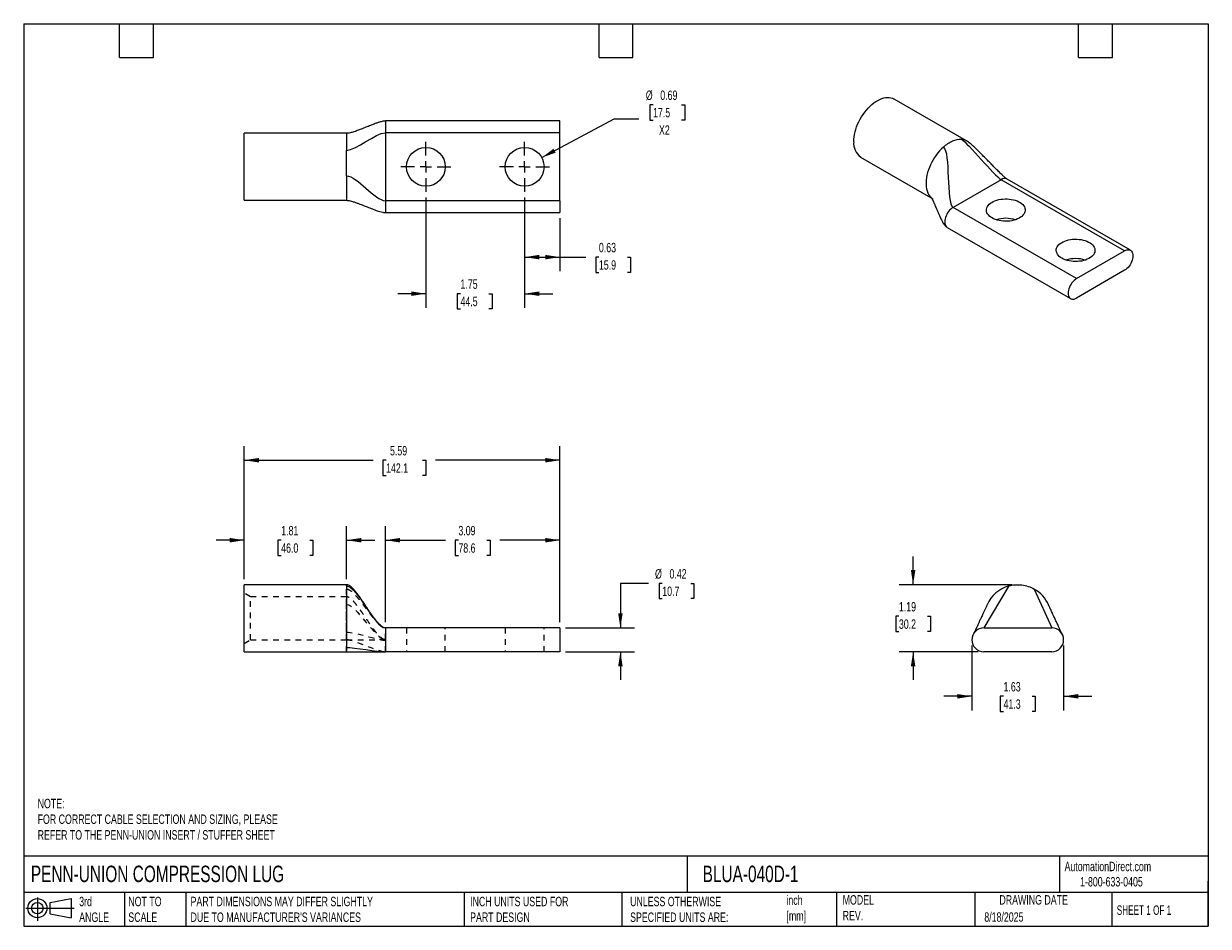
# Model space of a CAD drawing. Header units: inches. Extents: x 0.5 to 21.5, y 0.5 to 16.5.
import ezdxf

# ---------------------------------------------------------------- set-up
doc = ezdxf.new("R2010")
doc.units = ezdxf.units.IN
doc.header["$LTSCALE"] = 2
doc.header["$MEASUREMENT"] = 0
for name, pattern in [('SLD-Center', [0.75, 0.6, -0.05, 0.05, -0.05]), ('SLD-Dashed', [0.075, 0.05, -0.025]), ('SLD-Solid', [0])]:
    doc.linetypes.add(name, pattern=pattern)
for name, color, linetype in [('CENTER', 40, 'SLD-Center'), ('HIDDEN', 102, 'SLD-Dashed'), ('SLD-DEFPOINTS', 7, 'Continuous')]:
    doc.layers.add(name, color=color, linetype=linetype)
doc.layers.add('DIMENSIONS', color=140, linetype='SLD-Solid', lineweight=25)
doc.layers.add('TEXT', color=140, linetype='SLD-Solid', lineweight=25)
doc.styles.add('SLDTEXTSTYLE0', font='TXT', dxfattribs={"width": 0.7})
doc.styles.add('SLDTEXTSTYLE1', font='TXT', dxfattribs={"width": 0.65})
doc.dimstyles.new('SLDDIMSTYLE0', dxfattribs={"dimtxt": 0.169922, "dimasz": 0.26, "dimexe": 0, "dimexo": 0.0625, "dimgap": 0.04248, "dimtad": 0, "dimtih": 1, "dimtoh": 1, "dimrnd": 1e-09, "dimzin": 12, "dimdsep": 46, "dimtxsty": 'SLDTEXTSTYLE0', "dimsah": 1, "dimcen": 0.09, "dimadec": 0, "dimazin": 3, "dimtfac": 1, "dimtofl": 0, "dimtmove": 0, "dimatfit": 3, "dimfxl": 0, "dimfrac": 2, "dimtolj": 1, "dimtzin": 12, "dimarcsym": 0})
doc.dimstyles.new('SLDDIMSTYLE1', dxfattribs={"dimtxt": 0.169922, "dimasz": 0.26, "dimexe": 0, "dimexo": 0.0625, "dimgap": 0.04248, "dimtad": 0, "dimtih": 1, "dimtoh": 1, "dimrnd": 1e-09, "dimzin": 12, "dimdsep": 46, "dimtxsty": 'SLDTEXTSTYLE0', "dimsah": 1, "dimcen": 0.09, "dimadec": 0, "dimazin": 3, "dimtfac": 1, "dimtmove": 0, "dimatfit": 0, "dimfxl": 0, "dimfrac": 2, "dimtolj": 1, "dimtzin": 12, "dimarcsym": 0})
doc.dimstyles.new('SLDDIMSTYLE2', dxfattribs={"dimtxt": 0.169922, "dimasz": 0.26, "dimexe": 0, "dimexo": 0.0625, "dimgap": 0.04248, "dimtad": 0, "dimtih": 1, "dimtoh": 1, "dimrnd": 1e-09, "dimdsep": 46, "dimtxsty": 'SLDTEXTSTYLE0', "dimsah": 1, "dimcen": 0.09, "dimadec": 0, "dimazin": 2, "dimtfac": 1, "dimtmove": 0, "dimatfit": 0, "dimfxl": 0, "dimfrac": 2, "dimtolj": 1, "dimtzin": 12, "dimarcsym": 0})
doc.dimstyles.new('SLDDIMSTYLE3', dxfattribs={"dimtxt": 0.169922, "dimasz": 0.26, "dimexe": 0, "dimexo": 0.0625, "dimgap": 0.04248, "dimtad": 0, "dimtih": 1, "dimtoh": 1, "dimrnd": 1e-09, "dimdsep": 46, "dimtxsty": 'SLDTEXTSTYLE0', "dimsah": 1, "dimcen": 0.09, "dimadec": 0, "dimazin": 2, "dimtfac": 1, "dimtofl": 0, "dimtmove": 0, "dimatfit": 3, "dimfxl": 0, "dimfrac": 2, "dimtolj": 1, "dimtzin": 12, "dimarcsym": 0})
doc.dimstyles.new('SLDDIMSTYLE4', dxfattribs={"dimtxt": 0.169922, "dimasz": 0.26, "dimexe": 0, "dimexo": 0.0625, "dimgap": 0.04248, "dimtad": 0, "dimtih": 1, "dimtoh": 1, "dimrnd": 1e-09, "dimdsep": 46, "dimtxsty": 'SLDTEXTSTYLE0', "dimsah": 1, "dimcen": 0, "dimadec": 0, "dimazin": 2, "dimtfac": 1, "dimtofl": 0, "dimtmove": 0, "dimatfit": 3, "dimfxl": 0, "dimfrac": 2, "dimtolj": 1, "dimtzin": 12, "dimarcsym": 0})

# ---------------------------------------------------------------- blocks, each defined once
blk = doc.blocks.new('Block11')
at = {"color": 7, "linetype": 'SLD-Solid', "lineweight": 18}
for p, q in [((0, 0.227), (0.856, 0.227)), ((0.204, 0.418), (0.204, 0)), ((0.431, 0.328), (0.801, 0.396)), ((0.431, 0.126), (0.431, 0.328)), ((0.801, 0.396), (0.801, 0.058)), ((0.431, 0.126), (0.801, 0.058))]:
    blk.add_line(p, q, dxfattribs=at)
for radius in [0.169, 0.101]:
    blk.add_circle((0.204, 0.227), radius, dxfattribs=at)
blk = doc.blocks.new('Block12')
at = {"layer": 'SLD-DEFPOINTS'}
blk.add_blockref('Block11', (0, 0), dxfattribs=at)
blk = doc.blocks.new('_D')
at = {"layer": 'DIMENSIONS'}
for p, q in [((6.911, 5.889), (6.911, 7.594)), ((10.005, 5.889), (10.005, 7.594)), ((6.911, 7.344), (7.976, 7.344)), ((8.206, 7.344), (8.149, 7.344)), ((8.149, 7.344), (8.149, 7.074)), ((8.711, 7.344), (8.768, 7.344)), ((8.768, 7.344), (8.768, 7.074)), ((10.005, 7.344), (8.941, 7.344)), ((8.149, 7.074), (8.206, 7.074)), ((8.768, 7.074), (8.711, 7.074))]:
    blk.add_line(p, q, dxfattribs=at)
for points in [[(6.911, 7.344), (7.171, 7.304), (7.171, 7.384)], [(10.005, 7.344), (9.745, 7.384), (9.745, 7.304)]]:
    blk.add_solid(points, dxfattribs=at)
at = {"layer": 'DIMENSIONS', "char_height": 0.1667, "attachment_point": 1, "style": 'SLDTEXTSTYLE0'}
for s, insert in [('3.09', (8.206, 7.597)), ('78.6', (8.206, 7.289))]:
    blk.add_mtext(s, dxfattribs=dict(at, insert=insert))
blk = doc.blocks.new('_D_1')
at = {"layer": 'DIMENSIONS'}
for p, q in [((4.411, 6.655), (4.411, 7.594)), ((6.224, 6.655), (6.224, 7.594)), ((4.411, 7.344), (3.911, 7.344)), ((5.065, 7.344), (5.008, 7.344)), ((5.008, 7.344), (5.008, 7.074)), ((5.57, 7.344), (5.627, 7.344)), ((5.627, 7.344), (5.627, 7.074)), ((6.224, 7.344), (6.724, 7.344)), ((5.008, 7.074), (5.065, 7.074)), ((5.627, 7.074), (5.57, 7.074))]:
    blk.add_line(p, q, dxfattribs=at)
for points in [[(4.411, 7.344), (4.151, 7.384), (4.151, 7.304)], [(6.224, 7.344), (6.484, 7.304), (6.484, 7.384)]]:
    blk.add_solid(points, dxfattribs=at)
at = {"layer": 'DIMENSIONS', "char_height": 0.1667, "attachment_point": 1, "style": 'SLDTEXTSTYLE0'}
for s, insert in [('1.81', (5.065, 7.597)), ('46.0', (5.065, 7.289))]:
    blk.add_mtext(s, dxfattribs=dict(at, insert=insert))
blk = doc.blocks.new('_D_2')
at = {"layer": 'DIMENSIONS'}
for p, q in [((11.578, 6.578), (11.078, 6.578)), ((11.078, 6.578), (11.078, 5.789)), ((11.82, 6.578), (11.763, 6.578)), ((11.763, 6.578), (11.763, 6.308)), ((12.325, 6.578), (12.382, 6.578)), ((12.382, 6.578), (12.382, 6.308)), ((11.763, 6.308), (11.82, 6.308)), ((12.382, 6.308), (12.325, 6.308)), ((10.105, 5.789), (11.328, 5.789)), ((10.105, 5.367), (11.328, 5.367)), ((11.078, 5.367), (11.078, 4.867))]:
    blk.add_line(p, q, dxfattribs=at)
for points in [[(11.078, 5.789), (11.118, 6.049), (11.038, 6.049)], [(11.078, 5.367), (11.038, 5.107), (11.118, 5.107)]]:
    blk.add_solid(points, dxfattribs=at)
at = {"layer": 'DIMENSIONS', "char_height": 0.1667, "attachment_point": 1, "style": 'SLDTEXTSTYLE0'}
for s, insert in [('%%c', (11.692, 6.831)), ('0.42', (11.948, 6.831)), ('10.7', (11.82, 6.523))]:
    blk.add_mtext(s, dxfattribs=dict(at, insert=insert))
blk = doc.blocks.new('_D_3')
at = {"layer": 'DIMENSIONS'}
for p, q in [((4.411, 6.655), (4.411, 9.012)), ((10.005, 5.889), (10.005, 9.012)), ((4.411, 8.762), (6.693, 8.762)), ((6.924, 8.762), (6.867, 8.762)), ((6.867, 8.762), (6.867, 8.492)), ((7.57, 8.762), (7.627, 8.762)), ((7.627, 8.762), (7.627, 8.492)), ((10.005, 8.762), (7.8, 8.762)), ((6.867, 8.492), (6.924, 8.492)), ((7.627, 8.492), (7.57, 8.492))]:
    blk.add_line(p, q, dxfattribs=at)
for points in [[(4.411, 8.762), (4.671, 8.722), (4.671, 8.802)], [(10.005, 8.762), (9.745, 8.802), (9.745, 8.722)]]:
    blk.add_solid(points, dxfattribs=at)
at = {"layer": 'DIMENSIONS', "char_height": 0.1667, "attachment_point": 1, "style": 'SLDTEXTSTYLE0'}
for s, insert in [('5.59', (6.994, 9.014)), ('142.1', (6.924, 8.706))]:
    blk.add_mtext(s, dxfattribs=dict(at, insert=insert))
blk = doc.blocks.new('_D_4')
at = {"layer": 'DIMENSIONS'}
for p, q in [((16.267, 6.555), (16.267, 7.055)), ((18.023, 6.555), (16.017, 6.555)), ((16.015, 5.995), (15.958, 5.995)), ((15.958, 5.995), (15.958, 5.725)), ((16.52, 5.995), (16.577, 5.995)), ((16.577, 5.995), (16.577, 5.725)), ((15.958, 5.725), (16.015, 5.725)), ((16.577, 5.725), (16.52, 5.725)), ((17.421, 5.367), (16.017, 5.367)), ((16.267, 5.367), (16.267, 4.867))]:
    blk.add_line(p, q, dxfattribs=at)
for points in [[(16.267, 6.555), (16.307, 6.815), (16.227, 6.815)], [(16.267, 5.367), (16.227, 5.107), (16.307, 5.107)]]:
    blk.add_solid(points, dxfattribs=at)
at = {"layer": 'DIMENSIONS', "char_height": 0.1667, "attachment_point": 1, "style": 'SLDTEXTSTYLE0'}
for s, insert in [('1.19', (16.015, 6.248)), ('30.2', (16.015, 5.94))]:
    blk.add_mtext(s, dxfattribs=dict(at, insert=insert))
blk = doc.blocks.new('_D_5')
at = {"layer": 'DIMENSIONS'}
for p, q in [((17.31, 5.478), (17.31, 4.327)), ((18.935, 5.478), (18.935, 4.327)), ((17.31, 4.577), (16.81, 4.577)), ((17.87, 4.577), (17.813, 4.577)), ((17.813, 4.577), (17.813, 4.307)), ((18.375, 4.577), (18.432, 4.577)), ((18.432, 4.577), (18.432, 4.307)), ((18.935, 4.577), (19.435, 4.577)), ((17.813, 4.307), (17.87, 4.307)), ((18.432, 4.307), (18.375, 4.307))]:
    blk.add_line(p, q, dxfattribs=at)
for points in [[(17.31, 4.577), (17.05, 4.617), (17.05, 4.537)], [(18.935, 4.577), (19.195, 4.537), (19.195, 4.617)]]:
    blk.add_solid(points, dxfattribs=at)
at = {"layer": 'DIMENSIONS', "char_height": 0.1667, "attachment_point": 1, "style": 'SLDTEXTSTYLE0'}
for s, insert in [('1.63', (17.87, 4.83)), ('41.3', (17.87, 4.522))]:
    blk.add_mtext(s, dxfattribs=dict(at, insert=insert))
blk = doc.blocks.new('_D_6')
at = {"layer": 'DIMENSIONS'}
for p, q in [((7.63, 13.42), (7.63, 11.464)), ((9.38, 13.42), (9.38, 11.464)), ((7.63, 11.714), (7.13, 11.714)), ((8.243, 11.714), (8.186, 11.714)), ((8.186, 11.714), (8.186, 11.444)), ((8.748, 11.714), (8.805, 11.714)), ((8.805, 11.714), (8.805, 11.444)), ((9.38, 11.714), (9.88, 11.714)), ((8.186, 11.444), (8.243, 11.444)), ((8.805, 11.444), (8.748, 11.444))]:
    blk.add_line(p, q, dxfattribs=at)
for points in [[(7.63, 11.714), (7.37, 11.754), (7.37, 11.674)], [(9.38, 11.714), (9.64, 11.674), (9.64, 11.754)]]:
    blk.add_solid(points, dxfattribs=at)
at = {"layer": 'DIMENSIONS', "char_height": 0.1667, "attachment_point": 1, "style": 'SLDTEXTSTYLE0'}
for s, insert in [('1.75', (8.243, 11.967)), ('44.5', (8.243, 11.659))]:
    blk.add_mtext(s, dxfattribs=dict(at, insert=insert))
blk = doc.blocks.new('_D_7')
at = {"layer": 'DIMENSIONS'}
for p, q in [((9.38, 13.42), (9.38, 12.112)), ((10.005, 13.051), (10.005, 12.112)), ((9.38, 12.362), (10.005, 12.362)), ((10.005, 12.362), (10.467, 12.362)), ((10.697, 12.362), (10.64, 12.362)), ((10.64, 12.362), (10.64, 12.092)), ((11.202, 12.362), (11.259, 12.362)), ((11.259, 12.362), (11.259, 12.092)), ((10.64, 12.092), (10.697, 12.092)), ((11.259, 12.092), (11.202, 12.092))]:
    blk.add_line(p, q, dxfattribs=at)
for points in [[(9.38, 12.362), (9.64, 12.322), (9.64, 12.402)], [(10.005, 12.362), (9.745, 12.402), (9.745, 12.322)]]:
    blk.add_solid(points, dxfattribs=at)
at = {"layer": 'DIMENSIONS', "char_height": 0.1667, "attachment_point": 1, "style": 'SLDTEXTSTYLE0'}
for s, insert in [('0.63', (10.697, 12.615)), ('15.9', (10.697, 12.307))]:
    blk.add_mtext(s, dxfattribs=dict(at, insert=insert))
blk = doc.blocks.new('_D_8')
at = {"layer": 'DIMENSIONS'}
for p, q in [((11.657, 15.062), (11.6, 15.062)), ((11.6, 15.062), (11.6, 14.792)), ((12.162, 15.062), (12.219, 15.062)), ((12.219, 15.062), (12.219, 14.792)), ((9.683, 14.126), (10.966, 14.815)), ((10.966, 14.815), (11.403, 14.815)), ((11.6, 14.792), (11.657, 14.792)), ((12.219, 14.792), (12.162, 14.792))]:
    blk.add_line(p, q, dxfattribs=at)
blk.add_solid([(9.683, 14.126), (9.931, 14.214), (9.893, 14.284)], dxfattribs=at)
at = {"layer": 'DIMENSIONS', "char_height": 0.1667, "attachment_point": 1, "style": 'SLDTEXTSTYLE0'}
for s, insert in [('%%c', (11.528, 15.315)), ('0.69', (11.785, 15.315)), ('17.5', (11.657, 15.007)), ('X2', (11.762, 14.699))]:
    blk.add_mtext(s, dxfattribs=dict(at, insert=insert))
blk = doc.blocks.new('SW_CENTERMARKSYMBOL_0')
at = {"layer": 'CENTER', "color": 0}
for p, q in [((0, 0.2), (0, 0.44375)), ((-0.2, 0), (-0.44375, 0)), ((0, 0), (-0.1, 0)), ((0, 0), (0, 0.1)), ((0, 0), (0, -0.1)), ((0, 0), (0.1, 0)), ((0.2, 0), (0.44375, 0)), ((0, -0.2), (0, -0.44375))]:
    blk.add_line(p, q, dxfattribs=at)
blk = doc.blocks.new('SW_CENTERMARKSYMBOL_1')
at = {"layer": 'CENTER', "color": 0}
for p, q in [((0, 0.2), (0, 0.44375)), ((-0.2, 0), (-0.44375, 0)), ((0, 0), (-0.1, 0)), ((0, 0), (0, 0.1)), ((0, 0), (0, -0.1)), ((0, 0), (0.1, 0)), ((0.2, 0), (0.44375, 0)), ((0, -0.2), (0, -0.44375))]:
    blk.add_line(p, q, dxfattribs=at)

msp = doc.modelspace()

# ---------------------------------------------------------------- linework, layer by layer
for p, q in [((17.213, 14.425), (15.931, 15.165)), ((10.005, 14.776), (6.911, 14.776)), ((6.911, 14.776), (6.911, 14.565)), ((10.005, 14.565), (10.005, 14.776)), ((6.224, 14.557), (4.411, 14.557)), ((4.411, 13.369), (4.411, 14.557)), ((6.224, 14.557), (6.224, 14.255)), ((6.911, 14.565), (6.911, 13.362)), ((10.005, 14.565), (6.911, 14.565)), ((10.005, 13.362), (10.005, 14.565)), ((15.337, 14.136), (16.619, 13.396)), ((6.224, 13.804), (6.224, 13.369)), ((17.827, 13.735), (16.976, 13.244)), ((20.015, 12.472), (17.827, 13.735)), ((20.12, 12.483), (17.933, 13.746)), ((4.411, 13.369), (6.224, 13.369)), ((10.005, 13.362), (6.911, 13.362)), ((6.911, 13.362), (6.911, 13.151)), ((10.005, 13.362), (10.005, 13.151)), ((19.164, 11.981), (16.976, 13.244)), ((6.911, 13.151), (10.005, 13.151)), ((16.871, 12.889), (19.058, 11.626)), ((19.164, 11.981), (20.015, 12.472)), ((20.015, 12.128), (19.164, 11.637)), ((6.224, 6.555), (4.411, 6.555)), ((4.411, 5.961), (4.411, 6.555)), ((6.224, 6.554), (6.224, 6.555)), ((6.224, 6.533), (6.224, 5.443)), ((4.411, 5.367), (4.411, 5.961)), ((6.911, 5.789), (6.911, 5.367)), ((10.005, 5.789), (6.911, 5.789)), ((10.005, 5.789), (10.005, 5.367)), ((17.521, 5.789), (18.724, 5.789)), ((4.411, 5.367), (6.224, 5.367)), ((6.224, 5.443), (6.224, 5.367)), ((10.005, 5.367), (6.911, 5.367)), ((18.724, 5.367), (17.521, 5.367))]:
    msp.add_line(p, q)
at = {"flags": 128}
for points in [[(15.214, 14.408), (15.215, 14.45), (15.22, 14.492), (15.227, 14.536), (15.237, 14.581), (15.25, 14.626), (15.266, 14.672), (15.284, 14.717), (15.305, 14.762), (15.328, 14.806), (15.353, 14.849), (15.38, 14.89), (15.409, 14.93), (15.439, 14.968), (15.471, 15.004), (15.504, 15.037), (15.538, 15.067), (15.573, 15.095), (15.608, 15.119), (15.643, 15.141), (15.678, 15.158), (15.713, 15.172), (15.747, 15.183), (15.78, 15.19), (15.813, 15.193), (15.844, 15.192), (15.874, 15.187), (15.902, 15.179), (15.928, 15.167), (15.931, 15.165)], [(16.803, 14.313), (16.769, 14.281), (16.736, 14.246), (16.705, 14.209), (16.675, 14.17), (16.647, 14.129), (16.621, 14.086), (16.597, 14.043), (16.575, 13.998), (16.556, 13.953), (16.539, 13.907), (16.524, 13.862), (16.513, 13.816), (16.504, 13.772), (16.499, 13.728), (16.496, 13.686), (16.496, 13.645), (16.499, 13.606), (16.505, 13.57), (16.514, 13.536), (16.526, 13.504), (16.541, 13.475), (16.558, 13.45), (16.578, 13.427), (16.6, 13.408), (16.619, 13.396)], [(16.976, 13.244), (16.955, 13.23), (16.934, 13.213), (16.914, 13.193), (16.896, 13.17), (16.879, 13.146), (16.864, 13.119), (16.851, 13.092), (16.841, 13.065), (16.833, 13.038), (16.829, 13.011), (16.827, 12.986), (16.829, 12.962), (16.833, 12.941), (16.841, 12.922), (16.851, 12.906), (16.864, 12.894), (16.871, 12.889)], [(17.667, 13.056), (17.642, 13.072), (17.62, 13.09), (17.601, 13.109), (17.586, 13.129), (17.576, 13.15), (17.569, 13.172), (17.566, 13.193), (17.568, 13.215), (17.574, 13.237), (17.583, 13.258), (17.597, 13.278), (17.615, 13.298), (17.636, 13.316), (17.66, 13.333), (17.688, 13.348), (17.718, 13.361), (17.751, 13.372), (17.785, 13.381), (17.821, 13.388), (17.858, 13.392), (17.896, 13.394), (17.934, 13.394), (17.971, 13.391), (18.008, 13.386), (18.044, 13.379), (18.078, 13.369), (18.11, 13.358), (18.139, 13.344), (18.166, 13.328), (18.19, 13.311), (18.21, 13.293), (18.227, 13.273), (18.239, 13.253), (18.248, 13.231), (18.253, 13.21), (18.253, 13.188), (18.25, 13.166), (18.242, 13.145), (18.23, 13.124), (18.214, 13.104), (18.195, 13.085), (18.172, 13.068), (18.146, 13.052), (18.117, 13.038), (18.086, 13.026), (18.052, 13.016), (18.017, 13.008), (17.98, 13.002), (17.943, 12.999), (17.905, 12.998), (17.867, 12.999), (17.83, 13.003), (17.794, 13.009), (17.759, 13.018), (17.726, 13.029), (17.695, 13.041), (17.667, 13.056)], [(18.904, 12.341), (18.879, 12.358), (18.857, 12.376), (18.839, 12.395), (18.824, 12.415), (18.813, 12.436), (18.806, 12.457), (18.804, 12.479), (18.805, 12.501), (18.811, 12.522), (18.821, 12.544), (18.835, 12.564), (18.852, 12.583), (18.873, 12.601), (18.898, 12.618), (18.925, 12.633), (18.955, 12.646), (18.988, 12.658), (19.022, 12.667), (19.058, 12.673), (19.095, 12.678), (19.133, 12.68), (19.171, 12.68), (19.209, 12.677), (19.245, 12.672), (19.281, 12.665), (19.315, 12.655), (19.347, 12.643), (19.377, 12.63), (19.403, 12.614), (19.427, 12.597), (19.447, 12.579), (19.464, 12.559), (19.477, 12.538), (19.486, 12.517), (19.49, 12.495), (19.491, 12.474), (19.487, 12.452), (19.479, 12.43), (19.468, 12.41), (19.452, 12.39), (19.433, 12.371), (19.41, 12.354), (19.384, 12.338), (19.355, 12.324), (19.323, 12.311), (19.29, 12.301), (19.255, 12.293), (19.218, 12.288), (19.18, 12.284), (19.143, 12.283), (19.105, 12.285), (19.068, 12.289), (19.031, 12.295), (18.996, 12.303), (18.963, 12.314), (18.933, 12.327), (18.904, 12.341)], [(20.015, 12.472), (20.036, 12.483), (20.057, 12.489), (20.077, 12.492), (20.095, 12.491), (20.112, 12.487), (20.127, 12.478), (20.14, 12.466), (20.15, 12.45), (20.158, 12.431), (20.162, 12.41), (20.164, 12.386), (20.162, 12.361), (20.158, 12.334), (20.15, 12.307), (20.14, 12.279), (20.127, 12.252), (20.112, 12.226), (20.095, 12.202), (20.077, 12.179), (20.057, 12.159), (20.036, 12.142), (20.015, 12.128)], [(19.164, 11.981), (19.143, 11.967), (19.122, 11.95), (19.102, 11.93), (19.083, 11.907), (19.066, 11.883), (19.051, 11.857), (19.038, 11.83), (19.028, 11.802), (19.021, 11.775), (19.016, 11.748), (19.015, 11.723), (19.016, 11.699), (19.021, 11.678), (19.028, 11.659), (19.038, 11.643), (19.051, 11.631), (19.066, 11.622), (19.083, 11.617), (19.102, 11.616), (19.122, 11.619), (19.143, 11.626), (19.164, 11.637)]]:
    msp.add_lwpolyline(points, dxfattribs=at)
for centre in [(7.63, 13.963), (9.38, 13.963)]:
    msp.add_circle(centre, 0.344)
for centre, radius, start, end in [((15.509, 14.378), 0.296, 174.1153, 234.5725), ((17.109, 14.243), 0.21, 60.2845, 86.4124), ((17.889, 13.65), 0.105, 65.3866, 125.9239), ((17.91, 12.488), 0.562, 72.3237, 107.6763), ((19.147, 11.774), 0.562, 72.3237, 107.6763), ((18.123, 5.961), 0.594, 105.6037, 156.3183), ((18.123, 5.961), 0.594, 23.4743, 60.6037), ((17.521, 5.578), 0.211, 90, 270), ((18.724, 5.578), 0.211, 270, 90)]:
    msp.add_arc(centre, radius, start, end)
for points, knots in [([(6.911, 14.776), (6.903, 14.775), (6.883, 14.774), (6.852, 14.768), (6.821, 14.759), (6.794, 14.751), (6.77, 14.742), (6.732, 14.729), (6.679, 14.708), (6.624, 14.686), (6.582, 14.669), (6.554, 14.658), (6.526, 14.647), (6.496, 14.635), (6.465, 14.623), (6.431, 14.611), (6.393, 14.597), (6.356, 14.585), (6.32, 14.574), (6.287, 14.566), (6.255, 14.559), (6.234, 14.558), (6.224, 14.557)], [0, 0, 0, 0, 0.029723, 0.0744185, 0.1191312, 0.1592807, 0.1929313, 0.2269252, 0.3304093, 0.4387595, 0.4825627, 0.5262018, 0.5693863, 0.6118526, 0.6612839, 0.7120424, 0.769653, 0.831413, 0.8782045, 0.9231932, 0.964251, 1, 1, 1, 1]), ([(16.803, 14.313), (16.856, 14.36), (16.911, 14.397), (17.021, 14.445), (17.074, 14.456), (17.122, 14.452)], [0, 0, 0, 0, 0.5, 0.5, 1, 1, 1, 1]), ([(17.933, 13.745), (17.93, 13.747), (17.923, 13.751), (17.908, 13.763), (17.883, 13.784), (17.854, 13.811), (17.824, 13.839), (17.796, 13.867), (17.758, 13.904), (17.708, 13.954), (17.647, 14.016), (17.581, 14.084), (17.513, 14.153), (17.445, 14.222), (17.394, 14.273), (17.359, 14.306), (17.34, 14.324), (17.321, 14.341), (17.3, 14.36), (17.276, 14.38), (17.247, 14.403), (17.224, 14.418), (17.213, 14.425)], [0, 0, 0, 0, 0.017072, 0.03365, 0.066655, 0.113221, 0.150379, 0.187495, 0.228233, 0.308862, 0.398232, 0.491054, 0.594115, 0.692185, 0.781863, 0.8098, 0.836426, 0.861644, 0.886258, 0.918547, 0.958006, 1, 1, 1, 1]), ([(6.224, 13.804), (6.224, 13.879), (6.224, 13.958), (6.224, 14.112), (6.224, 14.187), (6.224, 14.255)], [0, 0, 0, 0, 0.5, 0.5, 1, 1, 1, 1]), ([(6.224, 13.369), (6.232, 13.369), (6.254, 13.368), (6.289, 13.36), (6.335, 13.348), (6.384, 13.331), (6.435, 13.313), (6.48, 13.296), (6.52, 13.28), (6.556, 13.266), (6.595, 13.251), (6.637, 13.234), (6.682, 13.216), (6.726, 13.199), (6.769, 13.184), (6.813, 13.169), (6.854, 13.158), (6.887, 13.152), (6.904, 13.151), (6.911, 13.151)], [0, 0, 0, 0, 0.028856, 0.080243, 0.138512, 0.219928, 0.298469, 0.368725, 0.42749, 0.481403, 0.535553, 0.607222, 0.677114, 0.744574, 0.80393, 0.871777, 0.940219, 0.971631, 1, 1, 1, 1]), ([(16.59, 13.418), (16.589, 13.418), (16.589, 13.419), (16.591, 13.415), (16.595, 13.409), (16.602, 13.397), (16.613, 13.375), (16.627, 13.346), (16.64, 13.317), (16.65, 13.294), (16.661, 13.269), (16.675, 13.235), (16.694, 13.19), (16.716, 13.139), (16.736, 13.092), (16.753, 13.054), (16.768, 13.025), (16.781, 12.999), (16.797, 12.971), (16.816, 12.942), (16.836, 12.918), (16.855, 12.9), (16.865, 12.893), (16.871, 12.889)], [0, 0, 0, 0, 0.016602, 0.049368, 0.078147, 0.105938, 0.166119, 0.235133, 0.284382, 0.325702, 0.358901, 0.418575, 0.495079, 0.584614, 0.669056, 0.720121, 0.766666, 0.809409, 0.849131, 0.896876, 0.948291, 0.974181, 1, 1, 1, 1]), ([(6.911, 5.789), (6.905, 5.789), (6.891, 5.791), (6.864, 5.803), (6.833, 5.825), (6.803, 5.855), (6.777, 5.882), (6.758, 5.904), (6.742, 5.924), (6.728, 5.943), (6.705, 5.972), (6.678, 6.01), (6.641, 6.062), (6.611, 6.107), (6.586, 6.144), (6.567, 6.173), (6.546, 6.205), (6.522, 6.241), (6.494, 6.282), (6.457, 6.336), (6.41, 6.401), (6.362, 6.46), (6.32, 6.503), (6.289, 6.53), (6.262, 6.546), (6.24, 6.554), (6.229, 6.554), (6.224, 6.555)], [0, 0, 0, 0, 0.019996, 0.04067, 0.083162, 0.123605, 0.157975, 0.184609, 0.209263, 0.233798, 0.258052, 0.320572, 0.38181, 0.443215, 0.474133, 0.505202, 0.538719, 0.578776, 0.625299, 0.677632, 0.764141, 0.853728, 0.896476, 0.935793, 0.9703, 0.985655, 1, 1, 1, 1]), ([(6.224, 6.533), (6.224, 6.539), (6.224, 6.552), (6.224, 6.553), (6.224, 6.554)], [0, 0, 0, 0, 0.526891, 1, 1, 1, 1]), ([(17.963, 6.533), (18.038, 6.554), (18.117, 6.56), (18.271, 6.541), (18.347, 6.517), (18.414, 6.478)], [0, 0, 0, 0, 0.5, 0.5, 1, 1, 1, 1]), ([(17.579, 6.2), (17.579, 6.2), (17.579, 6.2), (17.577, 6.196), (17.571, 6.184), (17.561, 6.161), (17.55, 6.137), (17.54, 6.114), (17.53, 6.095), (17.521, 6.075), (17.51, 6.05), (17.496, 6.021), (17.481, 5.987), (17.466, 5.955), (17.452, 5.926), (17.441, 5.902), (17.43, 5.879), (17.419, 5.855), (17.407, 5.828), (17.396, 5.806), (17.388, 5.788), (17.382, 5.775), (17.376, 5.762), (17.369, 5.747), (17.359, 5.728), (17.35, 5.709), (17.343, 5.694), (17.338, 5.684), (17.335, 5.677), (17.335, 5.678), (17.336, 5.678)], [0, 0, 0, 0, 0.006799, 0.025794, 0.066083, 0.120043, 0.169344, 0.208736, 0.239226, 0.273161, 0.311698, 0.363233, 0.421424, 0.478056, 0.525081, 0.563242, 0.596923, 0.638084, 0.684602, 0.728116, 0.753186, 0.776067, 0.796709, 0.818711, 0.855549, 0.904798, 0.932035, 0.959598, 0.986552, 1, 1, 1, 1]), ([(18.909, 5.68), (18.909, 5.68), (18.91, 5.679), (18.906, 5.687), (18.899, 5.703), (18.888, 5.726), (18.876, 5.75), (18.864, 5.776), (18.851, 5.803), (18.837, 5.833), (18.823, 5.865), (18.807, 5.897), (18.793, 5.929), (18.778, 5.959), (18.765, 5.988), (18.752, 6.015), (18.738, 6.045), (18.723, 6.078), (18.707, 6.113), (18.694, 6.141), (18.683, 6.164), (18.675, 6.182), (18.669, 6.194), (18.667, 6.199), (18.667, 6.198), (18.667, 6.198)], [0, 0, 0, 0, 0.011593, 0.036236, 0.087561, 0.136817, 0.178234, 0.224666, 0.269171, 0.319854, 0.374661, 0.42881, 0.481472, 0.531336, 0.581167, 0.622355, 0.67098, 0.731062, 0.792991, 0.851685, 0.886188, 0.928091, 0.972579, 0.994406, 1, 1, 1, 1]), ([(6.224, 5.367), (6.235, 5.367), (6.26, 5.367), (6.304, 5.367), (6.359, 5.367), (6.424, 5.367), (6.496, 5.367), (6.575, 5.367), (6.643, 5.367), (6.698, 5.367), (6.737, 5.367), (6.77, 5.367), (6.796, 5.367), (6.816, 5.367), (6.833, 5.367), (6.853, 5.367), (6.871, 5.367), (6.888, 5.367), (6.9, 5.367), (6.908, 5.367), (6.911, 5.367)], [0, 0, 0, 0, 0.031397, 0.072609, 0.132994, 0.202907, 0.27998, 0.361681, 0.443359, 0.486631, 0.527649, 0.566678, 0.595488, 0.625059, 0.656558, 0.690431, 0.764507, 0.843736, 0.923585, 1, 1, 1, 1])]:
    msp.add_open_spline(points, degree=3, knots=knots)
for points in [[(6.224, 14.255), (6.394, 14.255), (6.741, 14.565), (6.911, 14.565)], [(16.803, 14.313), (16.933, 14.237), (16.846, 13.319), (16.976, 13.244)], [(17.122, 14.452), (17.242, 14.383), (17.707, 13.805), (17.827, 13.735)], [(6.224, 13.804), (6.408, 13.804), (6.727, 13.362), (6.911, 13.362)], [(6.224, 6.533), (6.408, 6.533), (6.727, 5.789), (6.911, 5.789)], [(17.963, 6.533), (17.963, 6.533), (17.521, 5.789), (17.521, 5.789)], [(18.414, 6.478), (18.414, 6.478), (18.724, 5.789), (18.724, 5.789)], [(6.224, 5.443), (6.35, 5.443), (6.785, 5.367), (6.911, 5.367)]]:
    msp.add_open_spline(points, degree=3)
at = {"layer": 'HIDDEN'}
for p, q in [((4.521, 6.342), (4.411, 6.405)), ((4.521, 5.961), (4.521, 6.342)), ((6.224, 6.342), (4.521, 6.342)), ((6.224, 5.584), (6.224, 6.478)), ((6.224, 5.716), (6.224, 6.206)), ((6.224, 6.206), (6.224, 5.716)), ((4.521, 5.58), (4.521, 5.961)), ((6.224, 5.716), (6.224, 5.58)), ((6.911, 5.584), (6.911, 5.789)), ((7.286, 5.789), (7.286, 5.367)), ((7.974, 5.367), (7.974, 5.789)), ((9.036, 5.789), (9.036, 5.367)), ((9.724, 5.367), (9.724, 5.789)), ((4.411, 5.516), (4.521, 5.58)), ((4.521, 5.58), (6.224, 5.58)), ((6.224, 5.367), (6.224, 5.584)), ((6.911, 5.58), (6.911, 5.575)), ((6.911, 5.367), (6.911, 5.571))]:
    msp.add_line(p, q, dxfattribs=at)
for points, knots in [([(6.224, 6.555), (6.224, 6.555), (6.224, 6.548), (6.224, 6.523), (6.224, 6.503), (6.224, 6.478)], [0, 0, 0, 0, 0.5, 0.5, 1, 1, 1, 1]), ([(6.224, 6.478), (6.233, 6.477), (6.253, 6.475), (6.279, 6.46), (6.304, 6.443), (6.337, 6.415), (6.378, 6.373), (6.431, 6.312), (6.489, 6.239), (6.551, 6.156), (6.608, 6.079), (6.66, 6.011), (6.706, 5.954), (6.75, 5.902), (6.791, 5.859), (6.828, 5.826), (6.86, 5.805), (6.881, 5.794), (6.89, 5.792), (6.891, 5.792)], [0, 0, 0, 0, 0.026344, 0.058132, 0.087611, 0.121045, 0.189809, 0.268439, 0.37146, 0.480425, 0.590659, 0.671337, 0.748122, 0.819111, 0.882518, 0.930824, 0.97138, 0.997863, 1, 1, 1, 1]), ([(6.911, 5.58), (6.903, 5.581), (6.887, 5.583), (6.859, 5.598), (6.827, 5.622), (6.794, 5.655), (6.763, 5.69), (6.718, 5.746), (6.661, 5.824), (6.604, 5.908), (6.558, 5.975), (6.524, 6.026), (6.487, 6.079), (6.445, 6.139), (6.396, 6.204), (6.351, 6.257), (6.312, 6.296), (6.283, 6.319), (6.254, 6.337), (6.234, 6.34), (6.224, 6.342)], [0, 0, 0, 0, 0.022723, 0.047877, 0.090031, 0.13543, 0.181365, 0.225512, 0.340489, 0.458899, 0.517145, 0.573741, 0.632947, 0.703926, 0.783395, 0.865161, 0.904193, 0.940262, 0.972235, 1, 1, 1, 1]), ([(6.224, 5.58), (6.236, 5.58), (6.263, 5.58), (6.306, 5.58), (6.352, 5.579), (6.398, 5.579), (6.441, 5.579), (6.485, 5.578), (6.531, 5.578), (6.582, 5.577), (6.631, 5.577), (6.678, 5.577), (6.724, 5.576), (6.771, 5.576), (6.819, 5.576), (6.867, 5.575), (6.897, 5.575), (6.911, 5.575)], [0, 0, 0, 0, 0.053225, 0.117612, 0.186211, 0.253963, 0.317329, 0.37395, 0.447833, 0.51992, 0.594058, 0.660874, 0.727088, 0.793785, 0.866296, 0.938535, 1, 1, 1, 1])]:
    msp.add_open_spline(points, degree=3, knots=knots, dxfattribs=at)
for points in [[(6.224, 6.206), (6.224, 6.227), (6.224, 6.266), (6.224, 6.309), (6.224, 6.336), (6.224, 6.345), (6.224, 6.336), (6.224, 6.309), (6.224, 6.266), (6.224, 6.227), (6.224, 6.206)], [(6.224, 6.206), (6.387, 6.206), (6.748, 5.58), (6.911, 5.58)], [(6.224, 5.716), (6.352, 5.716), (6.784, 5.575), (6.911, 5.575)], [(6.224, 5.584), (6.346, 5.584), (6.789, 5.367), (6.911, 5.367)]]:
    msp.add_open_spline(points, degree=3, dxfattribs=at)
at = {"layer": 'TEXT'}
for p, q in [((0.5, 16.5), (21.5, 16.5)), ((0.5, 16.5), (0.5, 0.5)), ((2.2, 15.9), (2.2, 16.5)), ((2.8, 15.9), (2.8, 16.5)), ((10.7, 15.9), (10.7, 16.5)), ((11.3, 15.9), (11.3, 16.5)), ((19.2, 15.9), (19.2, 16.5)), ((19.8, 15.9), (19.8, 16.5)), ((21.5, 16.5), (21.5, 0.5)), ((2.2, 15.9), (2.8, 15.9)), ((10.7, 15.9), (11.3, 15.9)), ((19.2, 15.9), (19.8, 15.9)), ((21.5, 1.742), (0.5, 1.742)), ((12.264, 1.742), (12.264, 1.1)), ((18.864, 1.742), (18.864, 1.1)), ((21.5, 0.5), (21.5, 1.3)), ((21.5, 1.1), (0.5, 1.1)), ((2.287, 1.1), (2.287, 0.5)), ((3.373, 1.1), (3.373, 0.5)), ((8.306, 1.1), (8.306, 0.5)), ((11.102, 1.1), (11.102, 0.5)), ((14.906, 1.1), (14.906, 0.5)), ((17.359, 1.1), (17.359, 0.5)), ((19.791, 1.1), (19.791, 0.5)), ((0.5, 0.5), (21.5, 0.5))]:
    msp.add_line(p, q, dxfattribs=at)

# ---------------------------------------------------------------- block references
at = {"layer": 'CENTER'}
for name, p in [('SW_CENTERMARKSYMBOL_0', (7.63, 13.963)), ('SW_CENTERMARKSYMBOL_1', (9.38, 13.963))]:
    msp.add_blockref(name, p, dxfattribs=at)
at = {"layer": 'SLD-DEFPOINTS'}
msp.add_blockref('Block12', (0.538, 0.595), dxfattribs=at)

# ---------------------------------------------------------------- texts
at = {"layer": 'TEXT'}
for s, insert, char_height, attachment_point, style in [('NOTE:^JFOR CORRECT CABLE SELECTION AND SIZING, PLEASE ^JREFER TO THE PENN-UNION INSERT / STUFFER SHEET', (0.747, 2.76), 0.166667, 1, 'SLDTEXTSTYLE0'), ('PENN-UNION COMPRESSION LUG', (0.627, 1.575), 0.29167, 1, 'SLDTEXTSTYLE0'), ('BLUA-040D-1', (12.536, 1.575), 0.29167, 1, 'SLDTEXTSTYLE0'), ('AutomationDirect.com', (18.952, 1.644), 0.16667, 1, 'SLDTEXTSTYLE0'), ('1-800-633-0405', (19.228, 1.373), 0.16667, 1, 'SLDTEXTSTYLE0'), ('inch^J[mm]', (14.021, 1.047), 0.1667, 1, 'SLDTEXTSTYLE0'), ('MODEL ^JREV.', (15.018, 1.052), 0.16667, 1, 'SLDTEXTSTYLE0'), ('DRAWING DATE', (18.404, 1.052), 0.16667, 2, 'SLDTEXTSTYLE0'), ('3rd^JANGLE', (1.484, 1.023), 0.1667, 1, 'SLDTEXTSTYLE0'), ('NOT TO^JSCALE', (2.355, 1.023), 0.16667, 1, 'SLDTEXTSTYLE0'), ("PART DIMENSIONS MAY DIFFER SLIGHTLY ^JDUE TO MANUFACTURER'S VARIANCES", (3.458, 1.023), 0.16667, 1, 'SLDTEXTSTYLE0'), ('INCH UNITS USED FOR ^JPART DESIGN', (8.414, 1.023), 0.16667, 1, 'SLDTEXTSTYLE0'), ('UNLESS OTHERWISE ^JSPECIFIED UNITS ARE:', (11.25, 1.023), 0.16667, 1, 'SLDTEXTSTYLE0'), ('SHEET 1 OF 1', (19.877, 0.87), 0.16667, 1, 'SLDTEXTSTYLE1'), ('8/18/2025', (17.529, 0.748), 0.1667, 1, 'SLDTEXTSTYLE0')]:
    msp.add_mtext(s, dxfattribs=dict(at, insert=insert, char_height=char_height, attachment_point=attachment_point, style=style))

# ---------------------------------------------------------------- dimensions: what is measured, and where the dimension line sits
at = {"layer": 'DIMENSIONS'}
dim = msp.add_diameter_dim_2p(p1=(9.077, 13.801), p2=(9.683, 14.126), text='<>\\PX2', dimstyle='SLDDIMSTYLE4', dxfattribs=at)
dim.commit()
dim.dimension.update_dxf_attribs({"geometry": '_D_8', "text_midpoint": (11.909, 14.903), "dimtype": 163})
for base, p1, p2, dimstyle, picture, middle in [((9.38, 11.714), (7.63, 13.52), (9.38, 13.52), 'SLDDIMSTYLE1', '_D_6', (8.495, 11.714)), ((10.005155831, 12.362120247), (9.380155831, 13.519654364), (10.005155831, 13.150904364), 'SLDDIMSTYLE3', '_D_7', (10.949831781, 12.362120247)), ((4.411, 8.762), (10.005, 5.789), (4.411, 6.555), 'SLDDIMSTYLE0', '_D_3', (7.247, 8.762)), ((4.411, 7.344), (6.224, 6.555), (4.411, 6.555), 'SLDDIMSTYLE1', '_D_1', (5.318, 7.344)), ((18.935322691, 4.576951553), (17.310322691, 5.577808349), (18.935322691, 5.577808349), 'SLDDIMSTYLE1', '_D_5', (18.122822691, 4.576951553))]:
    dim = msp.add_linear_dim(base=base, p1=p1, p2=p2, dimstyle=dimstyle, dxfattribs=at)
    dim.commit()
    dim.dimension.update_dxf_attribs({"geometry": picture, "text_midpoint": middle, "dimtype": 160})
for base, p1, p2, angle, dimstyle, picture, middle in [((6.911, 7.344), (10.005, 5.789), (6.911, 5.789), 0, 'SLDDIMSTYLE0', '_D', (8.458, 7.344)), ((16.267, 6.555), (17.521, 5.367), (18.123, 6.555), 90, 'SLDDIMSTYLE1', '_D_4', (16.267, 5.995))]:
    dim = msp.add_linear_dim(base=base, p1=p1, p2=p2, angle=angle, dimstyle=dimstyle, dxfattribs=at)
    dim.commit()
    dim.dimension.update_dxf_attribs({"geometry": picture, "text_midpoint": middle, "dimtype": 160})
dim = msp.add_linear_dim(base=(11.078, 5.367), p1=(10.005, 5.789), p2=(10.005, 5.367), angle=90, text='%%c<>', dimstyle='SLDDIMSTYLE2', dxfattribs=at)
dim.commit()
dim.dimension.update_dxf_attribs({"geometry": '_D_2', "text_midpoint": (11.078, 6.578), "dimtype": 160})

doc.saveas('drawing.dxf')
